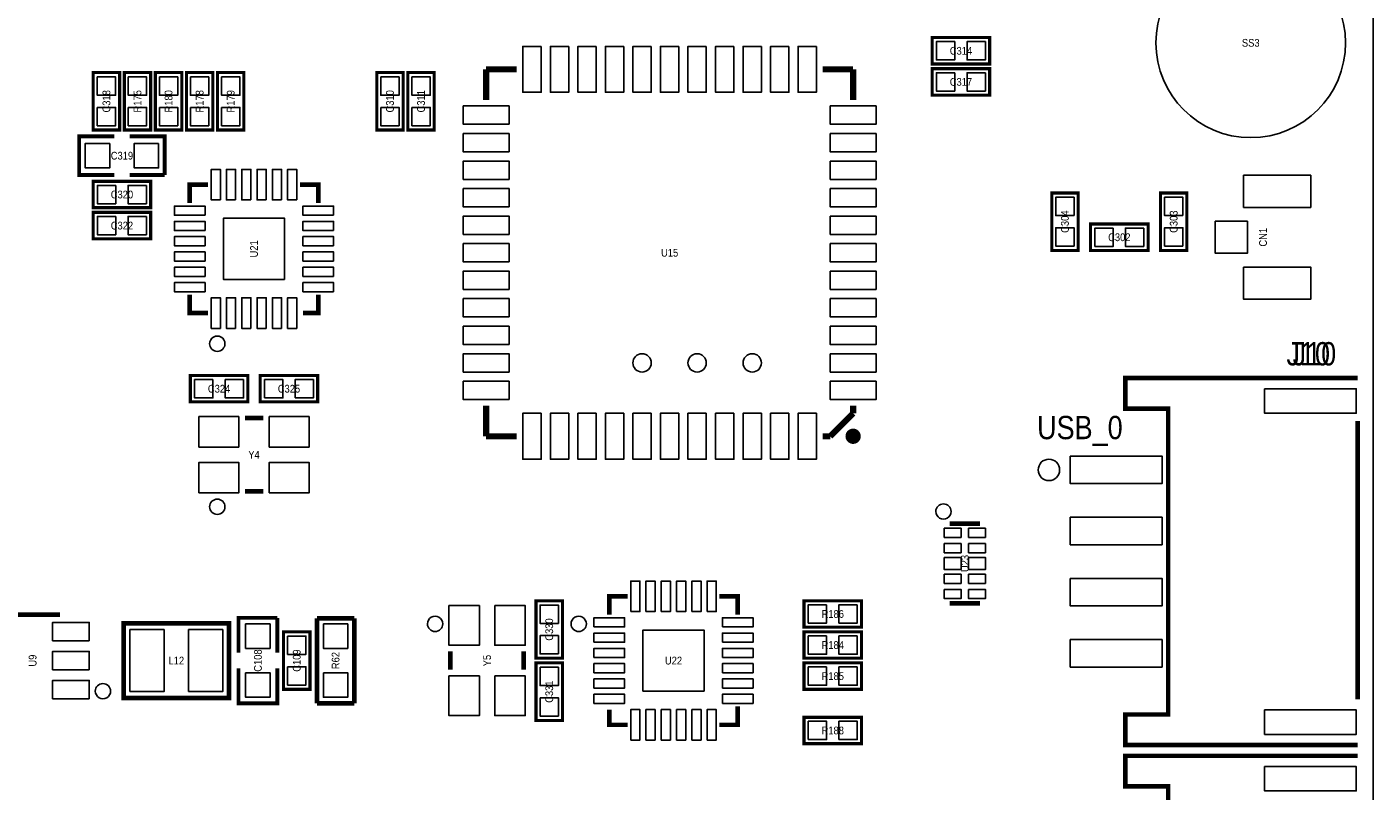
# Model space of a CAD drawing. Extents: x 0 to 150, y -8 to 99.
# Tile 11 of 12: x 106 to 150, y 47 to 72. Entities that reach past the tile are written whole.
import ezdxf
from ezdxf.enums import TextEntityAlignment as Align

# ---------------------------------------------------------------- set-up
doc = ezdxf.new("R2010")
doc.units = 0
for name, color, linetype in [('BG_OUTLINE', 92, 'CONTINUOUS'), ('BG_SILKSCREEN_TOP', 30, 'CONTINUOUS'), ('PG_SILKSCREEN_TOP', 253, 'CONTINUOUS'), ('PIN_TOP', 92, 'CONTINUOUS'), ('RD_SILKSCREEN_TOP', 80, 'CONTINUOUS')]:
    doc.layers.add(name, color=color, linetype=linetype)

msp = doc.modelspace()

# ---------------------------------------------------------------- linework, layer by layer
at = {"layer": 'BG_OUTLINE'}
msp.add_lwpolyline([(2.999994, 0), (146.99996, 0, 0.414214), (149.999954, 2.999994), (149.999954, 86.999826, 0.414214), (146.99996, 89.99982), (74.076052, 89.99982), (74.076052, 80.9498), (60.07608, 80.9498), (60.07608, 89.99982), (2.999994, 89.99982, 0.414214), (0, 86.999826), (0, 2.999994, 0.414214), (2.999994, 0), (2.999994, -1.999996), (0, -1.999996), (0, -5.999988, 0.414214), (1.999996, -7.999984), (147.999704, -7.999984, 0.414214), (149.9997, -5.999988), (149.9997, -1.999996), (146.999706, -1.999996), (146.999706, 0)], format="xyb", dxfattribs=at)
at = {"layer": 'PG_SILKSCREEN_TOP'}
for points, const_width in [([(137.4648, 70.3072), (135.5852, 70.3072), (135.5852, 71.1708), (137.4648, 71.1708), (137.4648, 70.3072)], 0.1016), ([(109.0168, 70.0278), (109.0168, 68.1482), (108.1532, 68.1482), (108.1532, 70.0278), (109.0168, 70.0278)], 0.1016), ([(110.0328, 70.0278), (110.0328, 68.1482), (109.1692, 68.1482), (109.1692, 70.0278), (110.0328, 70.0278)], 0.1016), ([(111.0488, 70.0278), (111.0488, 68.1482), (110.1852, 68.1482), (110.1852, 70.0278), (111.0488, 70.0278)], 0.1016), ([(112.0648, 70.0278), (112.0648, 68.1482), (111.2012, 68.1482), (111.2012, 70.0278), (112.0648, 70.0278)], 0.1016), ([(113.0808, 70.0278), (113.0808, 68.1482), (112.2172, 68.1482), (112.2172, 70.0278), (113.0808, 70.0278)], 0.1016), ([(118.2878, 70.0278), (118.2878, 68.1482), (117.4242, 68.1482), (117.4242, 70.0278), (118.2878, 70.0278)], 0.1016), ([(119.3038, 70.0278), (119.3038, 68.1482), (118.4402, 68.1482), (118.4402, 70.0278), (119.3038, 70.0278)], 0.1016), ([(121.000012, 70.134988), (121.000012, 69.13499)], 0.199898), ([(122.00001, 70.134988), (121.000012, 70.134988)], 0.199898), ([(132.999988, 70.134988), (131.99999, 70.134988)], 0.199898), ([(132.999988, 69.13499), (132.999988, 70.134988)], 0.199898), ([(137.4648, 69.2912), (135.5852, 69.2912), (135.5852, 70.1548), (137.4648, 70.1548), (137.4648, 69.2912)], 0.1016), ([(108.839, 66.675), (107.696, 66.675), (107.696, 67.945), (108.839, 67.945)], 0.127), ([(109.347, 67.945), (110.49, 67.945), (110.49, 66.675)], 0.127), ([(110.0328, 65.6082), (108.1532, 65.6082), (108.1532, 66.4718), (110.0328, 66.4718), (110.0328, 65.6082)], 0.1016), ([(110.49, 66.675), (109.347, 66.675)], 0.127), ([(111.910876, 66.362072), (111.310928, 66.362072), (111.310928, 65.762124)], 0.150114), ([(115.511072, 65.762124), (115.511072, 66.362072), (114.911124, 66.362072)], 0.150114), ([(139.49299, 64.2112), (139.49299, 66.0908), (140.35659, 66.0908), (140.35659, 64.2112), (139.49299, 64.2112)], 0.1016), ([(143.04899, 64.2112), (143.04899, 66.0908), (143.91259, 66.0908), (143.91259, 64.2112), (143.04899, 64.2112)], 0.1016), ([(110.0328, 64.5922), (108.1532, 64.5922), (108.1532, 65.4558), (110.0328, 65.4558), (110.0328, 64.5922)], 0.1016), ([(142.64259, 64.2112), (140.76299, 64.2112), (140.76299, 65.0748), (142.64259, 65.0748), (142.64259, 64.2112)], 0.1016), ([(111.310928, 62.761876), (111.310928, 62.161928), (111.910876, 62.161928)], 0.150114), ([(115.010946, 62.161928), (115.511072, 62.161928), (115.511072, 62.761876)], 0.150114), ([(113.2078, 59.2582), (111.3282, 59.2582), (111.3282, 60.1218), (113.2078, 60.1218), (113.2078, 59.2582)], 0.1016), ([(113.6142, 60.1218), (115.4938, 60.1218), (115.4938, 59.2582), (113.6142, 59.2582), (113.6142, 60.1218)], 0.1016), ([(149.500082, 60.035948), (141.899894, 60.035948), (141.899894, 59.03595), (143.299942, 59.03595), (143.299942, 49.03597), (141.899894, 49.03597), (141.899894, 48.035972), (149.500082, 48.035972)], 0.150114), ([(121.000012, 59.13501), (121.000012, 58.135012)], 0.199898), ([(132.249926, 58.135012), (132.999988, 58.885074)], 0.199898), ([(132.999988, 58.885074), (132.999988, 59.13501)], 0.199898), ([(113.111026, 58.730896), (113.710974, 58.730896)], 0.150114), ([(149.500082, 58.6359), (149.500082, 49.535842)], 0.150114), ([(121.000012, 58.135012), (122.00001, 58.135012)], 0.199898), ([(131.99999, 58.135012), (132.249926, 58.135012)], 0.199898), ([(113.111026, 56.331104), (113.710974, 56.331104)], 0.150114), ([(137.152126, 55.274972), (136.151874, 55.274972)], 0.150114), ([(125.626876, 52.900072), (125.026928, 52.900072), (125.026928, 52.300124)], 0.150114), ([(129.227072, 52.300124), (129.227072, 52.900072), (128.627124, 52.900072)], 0.150114), ([(122.6312, 50.8762), (122.6312, 52.7558), (123.4948, 52.7558), (123.4948, 50.8762), (122.6312, 50.8762)], 0.1016), ([(133.2738, 51.8922), (131.3942, 51.8922), (131.3942, 52.7558), (133.2738, 52.7558), (133.2738, 51.8922)], 0.1016), ([(137.152126, 52.675028), (136.151874, 52.675028)], 0.150114), ([(105.272078, 52.300124), (107.071922, 52.300124)], 0.150114), ([(109.152182, 49.57699), (112.589818, 49.57699), (112.589818, 52.017168), (109.151928, 52.017168), (109.151928, 49.57699), (109.152182, 49.57699)], 0.1524), ([(112.903, 51.054), (112.903, 52.197), (114.173, 52.197)], 0.127), ([(114.173, 52.197), (114.173, 51.054)], 0.127), ([(115.4684, 49.403), (115.4684, 52.1843)], 0.1524), ([(115.4684, 52.1843), (116.6876, 52.1843)], 0.1524), ([(116.6876, 52.1843), (116.6876, 49.403)], 0.1524), ([(115.2398, 51.7398), (115.2398, 49.8602), (114.3762, 49.8602), (114.3762, 51.7398), (115.2398, 51.7398)], 0.1016), ([(133.2738, 50.8762), (131.3942, 50.8762), (131.3942, 51.7398), (133.2738, 51.7398), (133.2738, 50.8762)], 0.1016), ([(119.831104, 51.099974), (119.831104, 50.500026)], 0.150114), ([(122.230896, 51.099974), (122.230896, 50.500026)], 0.150114), ([(123.4948, 50.7238), (123.4948, 48.8442), (122.6312, 48.8442), (122.6312, 50.7238), (123.4948, 50.7238)], 0.1016), ([(133.2738, 49.8602), (131.3942, 49.8602), (131.3942, 50.7238), (133.2738, 50.7238), (133.2738, 49.8602)], 0.1016), ([(114.173, 50.546), (114.173, 49.403), (112.903, 49.403), (112.903, 50.546)], 0.127), ([(116.6876, 49.403), (115.4684, 49.403)], 0.1524), ([(128.627124, 48.699928), (129.227072, 48.699928), (129.227072, 49.299876)], 0.150114), ([(125.026928, 49.200054), (125.026928, 48.699928), (125.626876, 48.699928)], 0.150114), ([(131.3942, 48.9458), (133.2738, 48.9458), (133.2738, 48.0822), (131.3942, 48.0822), (131.3942, 48.9458)], 0.1016), ([(149.500082, 47.68596), (141.899894, 47.68596), (141.899894, 46.685962), (143.299942, 46.685962), (143.299942, 36.685982), (141.899894, 36.685982), (141.899894, 35.685984), (149.500082, 35.685984)], 0.150114)]:
    msp.add_lwpolyline(points, dxfattribs=dict(at, const_width=const_width))
for points in [[(112.46104, 61.16193, 1), (111.96096, 61.16207, 1)], [(139.750038, 57.035954, 1), (139.04999, 57.035974, 1)], [(112.46104, 55.830978, 1), (111.96096, 55.831022, 1)], [(136.201912, 55.675022, 1), (135.702088, 55.674978, 1)], [(119.580914, 51.999896, 1), (119.081086, 52.000104, 1)], [(124.27712, 51.999896, 1), (123.77688, 52.000104, 1)], [(108.721906, 49.800002, 1), (108.222094, 49.799998, 1)]]:
    msp.add_lwpolyline(points, format="xyb", close=True, dxfattribs=at)
at = {"layer": 'PG_SILKSCREEN_TOP', "const_width": 0.249936}
msp.add_lwpolyline([(133.124956, 58.135012, 1), (132.87502, 58.135012, 1), (133.124956, 58.135012)], format="xyb", dxfattribs=at)
at = {"layer": 'PIN_TOP'}
for points in [[(122.799856, 70.88505), (122.799856, 69.384926), (122.199908, 69.384926), (122.199908, 70.88505)], [(123.700032, 70.88505), (123.700032, 69.384926), (123.100084, 69.384926), (123.100084, 70.88505)], [(124.599954, 70.88505), (124.599954, 69.384926), (124.000006, 69.384926), (124.000006, 70.88505)], [(125.499876, 70.88505), (125.499876, 69.384926), (124.899928, 69.384926), (124.899928, 70.88505)], [(126.400052, 70.88505), (126.400052, 69.384926), (125.800104, 69.384926), (125.800104, 70.88505)], [(127.299974, 70.88505), (127.299974, 69.384926), (126.700026, 69.384926), (126.700026, 70.88505)], [(128.199896, 70.88505), (128.199896, 69.384926), (127.599948, 69.384926), (127.599948, 70.88505)], [(129.100072, 70.88505), (129.100072, 69.384926), (128.500124, 69.384926), (128.500124, 70.88505)], [(129.999994, 70.88505), (129.999994, 69.384926), (129.400046, 69.384926), (129.400046, 70.88505)], [(130.899916, 70.88505), (130.899916, 69.384926), (130.299968, 69.384926), (130.299968, 70.88505)], [(131.800092, 70.88505), (131.800092, 69.384926), (131.200144, 69.384926), (131.200144, 70.88505)], [(136.324848, 71.03872), (136.324848, 70.43928), (135.725408, 70.43928), (135.725408, 71.03872)], [(137.324592, 71.03872), (137.324592, 70.43928), (136.725152, 70.43928), (136.725152, 71.03872)], [(136.324848, 70.02272), (136.324848, 69.42328), (135.725408, 69.42328), (135.725408, 70.02272)], [(137.324592, 70.02272), (137.324592, 69.42328), (136.725152, 69.42328), (136.725152, 70.02272)], [(108.28528, 69.887592), (108.88472, 69.887592), (108.88472, 69.288152), (108.28528, 69.288152)], [(109.30128, 69.887592), (109.90072, 69.887592), (109.90072, 69.288152), (109.30128, 69.288152)], [(110.31728, 69.887592), (110.91672, 69.887592), (110.91672, 69.288152), (110.31728, 69.288152)], [(111.33328, 69.887592), (111.93272, 69.887592), (111.93272, 69.288152), (111.33328, 69.288152)], [(112.34928, 69.887592), (112.94872, 69.887592), (112.94872, 69.288152), (112.34928, 69.288152)], [(117.55628, 69.887592), (118.15572, 69.887592), (118.15572, 69.288152), (117.55628, 69.288152)], [(118.57228, 69.887592), (119.17172, 69.887592), (119.17172, 69.288152), (118.57228, 69.288152)], [(108.28528, 68.887848), (108.88472, 68.887848), (108.88472, 68.288408), (108.28528, 68.288408)], [(109.30128, 68.887848), (109.90072, 68.887848), (109.90072, 68.288408), (109.30128, 68.288408)], [(110.31728, 68.887848), (110.91672, 68.887848), (110.91672, 68.288408), (110.31728, 68.288408)], [(111.33328, 68.887848), (111.93272, 68.887848), (111.93272, 68.288408), (111.33328, 68.288408)], [(112.34928, 68.887848), (112.94872, 68.887848), (112.94872, 68.288408), (112.34928, 68.288408)], [(117.55628, 68.887848), (118.15572, 68.887848), (118.15572, 68.288408), (117.55628, 68.288408)], [(118.57228, 68.887848), (119.17172, 68.887848), (119.17172, 68.288408), (118.57228, 68.288408)], [(121.750074, 68.335144), (120.24995, 68.335144), (120.24995, 68.935092), (121.750074, 68.935092)], [(132.249926, 68.935092), (133.75005, 68.935092), (133.75005, 68.335144), (132.249926, 68.335144)], [(121.750074, 67.434968), (120.24995, 67.434968), (120.24995, 68.034916), (121.750074, 68.034916)], [(132.249926, 68.034916), (133.75005, 68.034916), (133.75005, 67.434968), (132.249926, 67.434968)], [(108.69295, 67.71005), (108.69295, 66.90995), (107.89285, 66.90995), (107.89285, 67.71005)], [(110.29315, 67.71005), (110.29315, 66.90995), (109.49305, 66.90995), (109.49305, 67.71005)], [(121.750074, 66.535046), (120.24995, 66.535046), (120.24995, 67.134994), (121.750074, 67.134994)], [(132.249926, 67.134994), (133.75005, 67.134994), (133.75005, 66.535046), (132.249926, 66.535046)], [(112.311053, 65.862073), (112.011079, 65.862073), (112.011079, 66.862071), (112.311053, 66.862071)], [(112.810925, 65.862073), (112.510951, 65.862073), (112.510951, 66.862071), (112.810925, 66.862071)], [(113.311051, 65.862073), (113.011077, 65.862073), (113.011077, 66.862071), (113.311051, 66.862071)], [(113.810923, 65.862073), (113.510949, 65.862073), (113.510949, 66.862071), (113.810923, 66.862071)], [(114.311049, 65.862073), (114.011075, 65.862073), (114.011075, 66.862071), (114.311049, 66.862071)], [(114.810921, 65.862073), (114.510947, 65.862073), (114.510947, 66.862071), (114.810921, 66.862071)], [(145.764377, 66.668142), (147.964271, 66.668142), (147.964271, 65.618106), (145.764377, 65.618106)], [(108.892848, 66.33972), (108.892848, 65.74028), (108.293408, 65.74028), (108.293408, 66.33972)], [(109.892592, 66.33972), (109.892592, 65.74028), (109.293152, 65.74028), (109.293152, 66.33972)], [(121.750074, 65.635124), (120.24995, 65.635124), (120.24995, 66.235072), (121.750074, 66.235072)], [(132.249926, 66.235072), (133.75005, 66.235072), (133.75005, 65.635124), (132.249926, 65.635124)], [(111.810927, 65.361947), (110.810929, 65.361947), (110.810929, 65.661921), (111.810927, 65.661921)], [(116.011071, 65.361947), (115.011073, 65.361947), (115.011073, 65.661921), (116.011071, 65.661921)], [(140.22451, 65.351152), (139.62507, 65.351152), (139.62507, 65.950592), (140.22451, 65.950592)], [(143.78051, 65.351152), (143.18107, 65.351152), (143.18107, 65.950592), (143.78051, 65.950592)], [(108.892848, 65.32372), (108.892848, 64.72428), (108.293408, 64.72428), (108.293408, 65.32372)], [(109.892592, 65.32372), (109.892592, 64.72428), (109.293152, 64.72428), (109.293152, 65.32372)], [(111.810927, 64.862075), (110.810929, 64.862075), (110.810929, 65.162049), (111.810927, 65.162049)], [(114.410998, 63.262002), (112.411002, 63.262002), (112.411002, 65.261998), (114.410998, 65.261998)], [(116.011071, 64.862075), (115.011073, 64.862075), (115.011073, 65.162049), (116.011071, 65.162049)], [(121.750074, 64.734948), (120.24995, 64.734948), (120.24995, 65.334896), (121.750074, 65.334896)], [(132.249926, 65.334896), (133.75005, 65.334896), (133.75005, 64.734948), (132.249926, 64.734948)], [(144.839182, 65.168018), (145.889218, 65.168018), (145.889218, 64.117982), (144.839182, 64.117982)], [(140.22451, 64.351408), (139.62507, 64.351408), (139.62507, 64.950848), (140.22451, 64.950848)], [(141.502638, 64.94272), (141.502638, 64.34328), (140.903198, 64.34328), (140.903198, 64.94272)], [(142.502382, 64.94272), (142.502382, 64.34328), (141.902942, 64.34328), (141.902942, 64.94272)], [(143.78051, 64.351408), (143.18107, 64.351408), (143.18107, 64.950848), (143.78051, 64.950848)], [(111.810927, 64.361949), (110.810929, 64.361949), (110.810929, 64.661923), (111.810927, 64.661923)], [(116.011071, 64.361949), (115.011073, 64.361949), (115.011073, 64.661923), (116.011071, 64.661923)], [(121.750074, 63.835026), (120.24995, 63.835026), (120.24995, 64.434974), (121.750074, 64.434974)], [(132.249926, 64.434974), (133.75005, 64.434974), (133.75005, 63.835026), (132.249926, 63.835026)], [(111.810927, 63.862077), (110.810929, 63.862077), (110.810929, 64.162051), (111.810927, 64.162051)], [(116.011071, 63.862077), (115.011073, 63.862077), (115.011073, 64.162051), (116.011071, 64.162051)], [(111.810927, 63.361951), (110.810929, 63.361951), (110.810929, 63.661925), (111.810927, 63.661925)], [(116.011071, 63.361951), (115.011073, 63.361951), (115.011073, 63.661925), (116.011071, 63.661925)], [(121.750074, 62.935104), (120.24995, 62.935104), (120.24995, 63.535052), (121.750074, 63.535052)], [(132.249926, 63.535052), (133.75005, 63.535052), (133.75005, 62.935104), (132.249926, 62.935104)], [(145.764377, 63.667894), (147.964271, 63.667894), (147.964271, 62.617858), (145.764377, 62.617858)], [(111.810927, 62.862079), (110.810929, 62.862079), (110.810929, 63.162053), (111.810927, 63.162053)], [(116.011071, 62.862079), (115.011073, 62.862079), (115.011073, 63.162053), (116.011071, 63.162053)], [(112.311053, 61.661929), (112.011079, 61.661929), (112.011079, 62.661927), (112.311053, 62.661927)], [(112.810925, 61.661929), (112.510951, 61.661929), (112.510951, 62.661927), (112.810925, 62.661927)], [(113.311051, 61.661929), (113.011077, 61.661929), (113.011077, 62.661927), (113.311051, 62.661927)], [(113.810923, 61.661929), (113.510949, 61.661929), (113.510949, 62.661927), (113.810923, 62.661927)], [(114.311049, 61.661929), (114.011075, 61.661929), (114.011075, 62.661927), (114.311049, 62.661927)], [(114.810921, 61.661929), (114.510947, 61.661929), (114.510947, 62.661927), (114.810921, 62.661927)], [(121.750074, 62.034928), (120.24995, 62.034928), (120.24995, 62.634876), (121.750074, 62.634876)], [(132.249926, 62.634876), (133.75005, 62.634876), (133.75005, 62.034928), (132.249926, 62.034928)], [(121.750074, 61.135006), (120.24995, 61.135006), (120.24995, 61.734954), (121.750074, 61.734954)], [(132.249926, 61.734954), (133.75005, 61.734954), (133.75005, 61.135006), (132.249926, 61.135006)], [(121.750074, 60.235084), (120.24995, 60.235084), (120.24995, 60.835032), (121.750074, 60.835032)], [(132.249926, 60.835032), (133.75005, 60.835032), (133.75005, 60.235084), (132.249926, 60.235084)], [(112.067848, 59.98972), (112.067848, 59.39028), (111.468408, 59.39028), (111.468408, 59.98972)], [(113.067592, 59.98972), (113.067592, 59.39028), (112.468152, 59.39028), (112.468152, 59.98972)], [(113.754408, 59.39028), (113.754408, 59.98972), (114.353848, 59.98972), (114.353848, 59.39028)], [(114.754152, 59.39028), (114.754152, 59.98972), (115.353592, 59.98972), (115.353592, 59.39028)], [(121.750074, 59.334908), (120.24995, 59.334908), (120.24995, 59.934856), (121.750074, 59.934856)], [(132.249926, 59.934856), (133.75005, 59.934856), (133.75005, 59.334908), (132.249926, 59.334908)], [(146.449923, 59.685936), (149.449917, 59.685936), (149.449917, 58.885836), (146.449923, 58.885836)], [(111.610902, 57.780936), (111.610902, 58.780934), (112.910874, 58.780934), (112.910874, 57.780936)], [(113.911126, 57.780936), (113.911126, 58.780934), (115.211098, 58.780934), (115.211098, 57.780936)], [(122.799856, 58.885074), (122.799856, 57.38495), (122.199908, 57.38495), (122.199908, 58.885074)], [(123.700032, 58.885074), (123.700032, 57.38495), (123.100084, 57.38495), (123.100084, 58.885074)], [(124.599954, 58.885074), (124.599954, 57.38495), (124.000006, 57.38495), (124.000006, 58.885074)], [(125.499876, 58.885074), (125.499876, 57.38495), (124.899928, 57.38495), (124.899928, 58.885074)], [(126.400052, 58.885074), (126.400052, 57.38495), (125.800104, 57.38495), (125.800104, 58.885074)], [(127.299974, 58.885074), (127.299974, 57.38495), (126.700026, 57.38495), (126.700026, 58.885074)], [(128.199896, 58.885074), (128.199896, 57.38495), (127.599948, 57.38495), (127.599948, 58.885074)], [(129.100072, 58.885074), (129.100072, 57.38495), (128.500124, 57.38495), (128.500124, 58.885074)], [(129.999994, 58.885074), (129.999994, 57.38495), (129.400046, 57.38495), (129.400046, 58.885074)], [(130.899916, 58.885074), (130.899916, 57.38495), (130.299968, 57.38495), (130.299968, 58.885074)], [(131.800092, 58.885074), (131.800092, 57.38495), (131.200144, 57.38495), (131.200144, 58.885074)], [(111.610902, 56.280812), (111.610902, 57.28081), (112.910874, 57.28081), (112.910874, 56.280812)], [(113.911126, 56.280812), (113.911126, 57.28081), (115.211098, 57.28081), (115.211098, 56.280812)], [(140.099923, 57.485915), (143.099917, 57.485915), (143.099917, 56.585993), (140.099923, 56.585993)], [(140.099923, 55.485919), (143.099917, 55.485919), (143.099917, 54.585997), (140.099923, 54.585997)], [(135.976995, 55.124985), (136.526905, 55.124985), (136.526905, 54.825011), (135.976995, 54.825011)], [(136.777095, 55.124985), (137.327005, 55.124985), (137.327005, 54.825011), (136.777095, 54.825011)], [(135.976995, 54.625113), (136.526905, 54.625113), (136.526905, 54.325139), (135.976995, 54.325139)], [(136.777095, 54.625113), (137.327005, 54.625113), (137.327005, 54.325139), (136.777095, 54.325139)], [(135.976995, 54.175025), (136.526905, 54.175025), (136.526905, 53.774975), (135.976995, 53.774975)], [(136.777095, 54.175025), (137.327005, 54.175025), (137.327005, 53.774975), (136.777095, 53.774975)], [(125.726952, 52.399946), (125.726952, 53.399944), (126.026926, 53.399944), (126.026926, 52.399946)], [(126.226824, 52.399946), (126.226824, 53.399944), (126.526798, 53.399944), (126.526798, 52.399946)], [(126.72695, 52.399946), (126.72695, 53.399944), (127.026924, 53.399944), (127.026924, 52.399946)], [(127.226822, 52.399946), (127.226822, 53.399944), (127.526796, 53.399944), (127.526796, 52.399946)], [(127.726948, 52.399946), (127.726948, 53.399944), (128.026922, 53.399944), (128.026922, 52.399946)], [(128.22682, 52.399946), (128.22682, 53.399944), (128.526794, 53.399944), (128.526794, 52.399946)], [(135.976995, 53.624861), (136.526905, 53.624861), (136.526905, 53.324887), (135.976995, 53.324887)], [(136.777095, 53.624861), (137.327005, 53.624861), (137.327005, 53.324887), (136.777095, 53.324887)], [(140.099923, 53.485923), (143.099917, 53.485923), (143.099917, 52.586001), (140.099923, 52.586001)], [(135.976995, 53.124989), (136.526905, 53.124989), (136.526905, 52.825015), (135.976995, 52.825015)], [(136.777095, 53.124989), (137.327005, 53.124989), (137.327005, 52.825015), (136.777095, 52.825015)], [(119.780939, 52.600098), (120.780937, 52.600098), (120.780937, 51.300126), (119.780939, 51.300126)], [(121.281063, 52.600098), (122.281061, 52.600098), (122.281061, 51.300126), (121.281063, 51.300126)], [(123.36272, 52.016152), (122.76328, 52.016152), (122.76328, 52.615592), (123.36272, 52.615592)], [(132.133848, 52.62372), (132.133848, 52.02428), (131.534408, 52.02428), (131.534408, 52.62372)], [(133.133592, 52.62372), (133.133592, 52.02428), (132.534152, 52.02428), (132.534152, 52.62372)], [(108.021374, 51.45024), (106.822494, 51.45024), (106.822494, 52.04968), (108.021374, 52.04968)], [(113.13795, 52.00015), (113.93805, 52.00015), (113.93805, 51.20005), (113.13795, 51.20005)], [(115.67795, 52.00015), (116.47805, 52.00015), (116.47805, 51.20005), (115.67795, 51.20005)], [(124.526802, 51.89982), (124.526802, 52.199794), (125.5268, 52.199794), (125.5268, 51.89982)], [(128.726946, 51.89982), (128.726946, 52.199794), (129.726944, 52.199794), (129.726944, 51.89982)], [(109.35335, 49.784), (109.35335, 51.816), (110.47095, 51.816), (110.47095, 49.784)], [(111.27105, 49.784), (111.27105, 51.816), (112.38865, 51.816), (112.38865, 49.784)], [(114.50828, 51.599592), (115.10772, 51.599592), (115.10772, 51.000152), (114.50828, 51.000152)], [(123.36272, 51.016408), (122.76328, 51.016408), (122.76328, 51.615848), (123.36272, 51.615848)], [(124.526802, 51.399948), (124.526802, 51.699922), (125.5268, 51.699922), (125.5268, 51.399948)], [(126.127002, 49.800002), (126.127002, 51.799998), (128.126998, 51.799998), (128.126998, 49.800002)], [(128.726946, 51.399948), (128.726946, 51.699922), (129.726944, 51.699922), (129.726944, 51.399948)], [(132.133848, 51.60772), (132.133848, 51.00828), (131.534408, 51.00828), (131.534408, 51.60772)], [(133.133592, 51.60772), (133.133592, 51.00828), (132.534152, 51.00828), (132.534152, 51.60772)], [(108.021374, 50.50028), (106.822494, 50.50028), (106.822494, 51.09972), (108.021374, 51.09972)], [(124.526802, 50.899822), (124.526802, 51.199796), (125.5268, 51.199796), (125.5268, 50.899822)], [(128.726946, 50.899822), (128.726946, 51.199796), (129.726944, 51.199796), (129.726944, 50.899822)], [(140.099923, 51.485927), (143.099917, 51.485927), (143.099917, 50.586005), (140.099923, 50.586005)], [(124.526802, 50.39995), (124.526802, 50.699924), (125.5268, 50.699924), (125.5268, 50.39995)], [(128.726946, 50.39995), (128.726946, 50.699924), (129.726944, 50.699924), (129.726944, 50.39995)], [(113.13795, 50.39995), (113.93805, 50.39995), (113.93805, 49.59985), (113.13795, 49.59985)], [(114.50828, 50.599848), (115.10772, 50.599848), (115.10772, 50.000408), (114.50828, 50.000408)], [(115.67795, 50.39995), (116.47805, 50.39995), (116.47805, 49.59985), (115.67795, 49.59985)], [(119.780939, 50.299874), (120.780937, 50.299874), (120.780937, 48.999902), (119.780939, 48.999902)], [(121.281063, 50.299874), (122.281061, 50.299874), (122.281061, 48.999902), (121.281063, 48.999902)], [(122.76328, 50.583592), (123.36272, 50.583592), (123.36272, 49.984152), (122.76328, 49.984152)], [(124.526802, 49.899824), (124.526802, 50.199798), (125.5268, 50.199798), (125.5268, 49.899824)], [(128.726946, 49.899824), (128.726946, 50.199798), (129.726944, 50.199798), (129.726944, 49.899824)], [(132.133848, 50.59172), (132.133848, 49.99228), (131.534408, 49.99228), (131.534408, 50.59172)], [(133.133592, 50.59172), (133.133592, 49.99228), (132.534152, 49.99228), (132.534152, 50.59172)], [(108.021374, 49.55032), (106.822494, 49.55032), (106.822494, 50.14976), (108.021374, 50.14976)], [(122.76328, 49.583848), (123.36272, 49.583848), (123.36272, 48.984408), (122.76328, 48.984408)], [(124.526802, 49.399952), (124.526802, 49.699926), (125.5268, 49.699926), (125.5268, 49.399952)], [(128.726946, 49.399952), (128.726946, 49.699926), (129.726944, 49.699926), (129.726944, 49.399952)], [(125.726952, 48.199802), (125.726952, 49.1998), (126.026926, 49.1998), (126.026926, 48.199802)], [(126.226824, 48.199802), (126.226824, 49.1998), (126.526798, 49.1998), (126.526798, 48.199802)], [(126.72695, 48.199802), (126.72695, 49.1998), (127.026924, 49.1998), (127.026924, 48.199802)], [(127.226822, 48.199802), (127.226822, 49.1998), (127.526796, 49.1998), (127.526796, 48.199802)], [(127.726948, 48.199802), (127.726948, 49.1998), (128.026922, 49.1998), (128.026922, 48.199802)], [(128.22682, 48.199802), (128.22682, 49.1998), (128.526794, 49.1998), (128.526794, 48.199802)], [(146.449923, 49.186084), (149.449917, 49.186084), (149.449917, 48.385984), (146.449923, 48.385984)], [(131.534408, 48.21428), (131.534408, 48.81372), (132.133848, 48.81372), (132.133848, 48.21428)], [(132.534152, 48.21428), (132.534152, 48.81372), (133.133592, 48.81372), (133.133592, 48.21428)], [(146.449923, 47.335948), (149.449917, 47.335948), (149.449917, 46.535848), (146.449923, 46.535848)]]:
    msp.add_lwpolyline(points, close=True, dxfattribs=at)
for centre, radius in [((146.000216, 71.000112), 3.099943), ((126.100078, 60.535058), 0.299974), ((127.899922, 60.535058), 0.299974), ((129.70002, 60.535058), 0.299974)]:
    msp.add_circle(centre, radius, dxfattribs=at)

# ---------------------------------------------------------------- texts
at = {"layer": 'BG_SILKSCREEN_TOP', "width": 0.866667}
for s, p in [('J10', (147.1676, 60.452)), ('USB_0', (139.0142, 58.039))]:
    msp.add_text(s, height=0.762, dxfattribs=at).set_placement(p)
at = {"layer": 'RD_SILKSCREEN_TOP'}
for s, height, width, p in [('C314', 0.254, 0.9, (136.525, 70.612)), ('SS3', 0.254, 0.9, (146.000216, 70.873112)), ('C317', 0.254, 0.9, (136.525, 69.596)), ('C319', 0.254, 0.9, (109.093, 67.183)), ('C320', 0.254, 0.9, (109.093, 65.913)), ('C322', 0.254, 0.9, (109.093, 64.897)), ('C302', 0.254, 0.9, (141.70279, 64.516)), ('U15', 0.254, 0.9, (127, 64.008)), ('J10', 0.762, 0.866667, (148.082, 60.452)), ('C324', 0.254, 0.9, (112.268, 59.563)), ('C325', 0.254, 0.9, (114.554, 59.563)), ('Y4', 0.254, 0.9, (113.411, 57.404)), ('R186', 0.254, 0.9, (132.334, 52.197)), ('R184', 0.254, 0.9, (132.334, 51.181)), ('L12', 0.254, 0.9, (110.871, 50.673)), ('U22', 0.254, 0.9, (127.127, 50.673)), ('R185', 0.254, 0.9, (132.334, 50.165)), ('R188', 0.254, 0.9, (132.334, 48.387))]:
    msp.add_text(s, height=height, dxfattribs=dict(at, width=width)).set_placement(p, align=Align.CENTER)
at = {"layer": 'RD_SILKSCREEN_TOP', "width": 0.9}
for s, p in [('C318', (108.712, 69.088)), ('R175', (109.728, 69.088)), ('R180', (110.744, 69.088)), ('R178', (111.76, 69.088)), ('R179', (112.776, 69.088)), ('C310', (117.983, 69.088)), ('C311', (118.999, 69.088)), ('C304', (140.05179, 65.151)), ('C303', (143.60779, 65.151)), ('CN1', (146.529044, 64.643)), ('U21', (113.538, 64.262)), ('U23', (136.779, 53.975)), ('C330', (123.19, 51.816)), ('C108', (113.665, 50.8)), ('C109', (114.935, 50.8)), ('R62', (116.205, 50.8)), ('U9', (106.299, 50.8)), ('Y5', (121.158, 50.8)), ('C331', (123.19, 49.784))]:
    msp.add_text(s, height=0.254, rotation=90, dxfattribs=at).set_placement(p, align=Align.CENTER)

doc.saveas('drawing.dxf')
